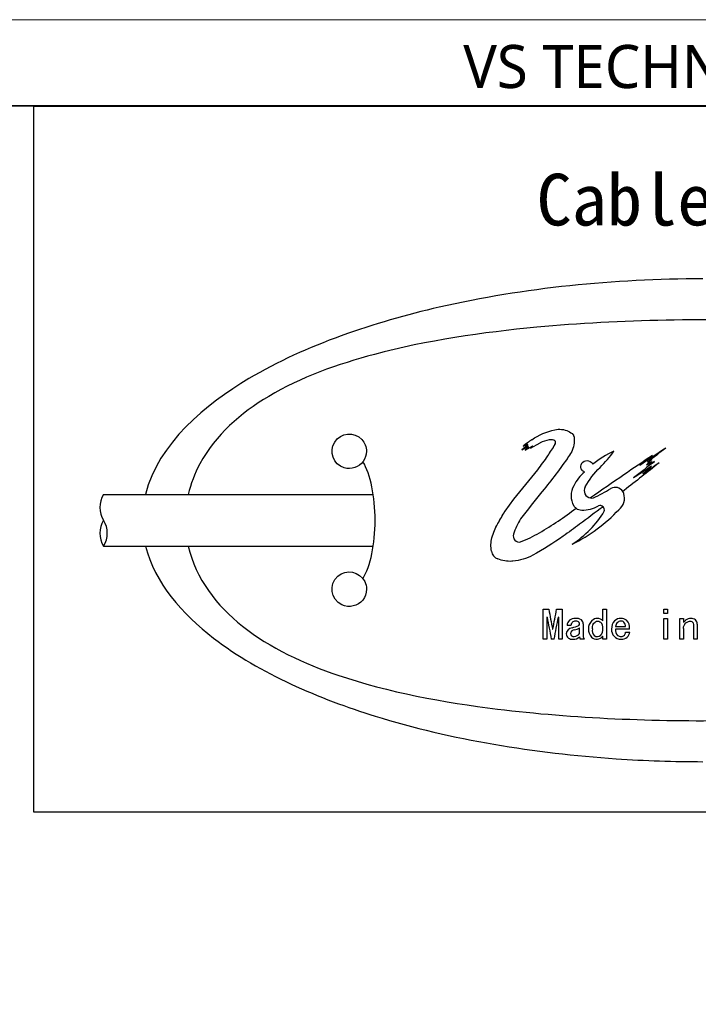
# Model space of a CAD drawing. Header units: millimetres. Extents: x -201 to 202, y 143 to 428.
# Tile 5 of 6: x 119 to 158, y 371 to 428. Entities that reach past the tile are written whole.
import ezdxf

# ---------------------------------------------------------------- set-up
doc = ezdxf.new("R2010")
doc.units = ezdxf.units.MM
doc.header["$LTSCALE"] = 0.25
doc.linetypes.add('HIDDEN', pattern=[9.525, 6.35, -3.175])
for name, color, linetype in [('CABLE 3P', 7, 'Continuous'), ('CABLE TAG (BLUE)', 7, 'Continuous'), ('FORM', 7, 'Continuous')]:
    doc.layers.add(name, color=color, linetype=linetype)
doc.layers.add('EMPTY LINE', color=252, linetype='Continuous', lineweight=0, plot=False)
doc.layers.add('TXT1', color=5, linetype='Continuous', lineweight=15)
doc.styles.add('VS Standard', font='msgothic.ttc', dxfattribs={"height": 3})
doc.styles.add('VST_ﾒｲﾘｵ', font='meiryo.ttc', dxfattribs={"height": 2.5})

msp = doc.modelspace()

# ---------------------------------------------------------------- linework, layer by layer
at = {"layer": 'CABLE 3P', "color": 0}
for p, q in [((123.464, 400.214), (139.094, 400.214)), ((123.464, 397.214), (139.094, 397.214))]:
    msp.add_line(p, q, dxfattribs=at)
at = {"layer": 'CABLE 3P'}
for centre, start, end in [((124.664, 399.464), 147.9946, 212.0054), ((124.664, 397.964), 147.9946, 212.0054), ((122.264, 397.964), 327.9946, 32.0054)]:
    msp.add_arc(centre, 1.415, start, end, dxfattribs=at)
at = {"layer": 'CABLE TAG (BLUE)', "lineweight": 25}
for p, q in [((148.222, 402.906), (148.771, 403.202)), ((148.082, 403.089), (147.708, 402.803)), ((147.708, 402.803), (148.082, 403.006)), ((147.783, 403.022), (148.04, 403.143)), ((147.908, 402.783), (148.343, 403.032)), ((148.115, 402.964), (147.908, 402.783)), ((148.04, 403.143), (147.923, 403.032)), ((147.923, 403.032), (148.082, 403.089)), ((148.082, 403.006), (148.016, 402.928)), ((148.016, 402.928), (148.115, 402.964)), ((148.343, 403.032), (148.222, 402.906)), ((155.249, 402.236), (154.932, 401.927)), ((154.932, 401.927), (155.266, 402.122)), ((155.005, 402.094), (155.249, 402.236)), ((155.266, 402.122), (155.036, 401.876)), ((155.036, 401.876), (155.4, 402.122)), ((153.65, 400.448), (153.565, 400.383)), ((147.231, 399.935), (146.733, 399.247)), ((148.947, 391.817), (148.947, 393.554)), ((148.947, 393.554), (149.275, 393.554)), ((149.726, 393.554), (150.055, 393.554)), ((150.055, 393.554), (150.055, 391.817)), ((152.414, 392.887), (152.414, 393.554)), ((152.414, 393.554), (152.619, 393.554)), ((152.619, 393.554), (152.619, 391.817)), ((155.952, 393.554), (156.158, 393.554)), ((155.952, 393.314), (155.952, 393.554)), ((156.158, 393.554), (156.158, 393.314)), ((149.173, 393.104), (149.152, 393.104)), ((149.152, 393.104), (149.152, 391.817)), ((149.849, 393.104), (149.829, 393.104)), ((149.849, 391.817), (149.849, 393.104)), ((156.158, 393.314), (155.952, 393.314)), ((155.952, 391.817), (155.952, 393.022)), ((155.952, 393.022), (156.158, 393.022)), ((156.158, 393.022), (156.158, 391.817)), ((156.876, 391.817), (156.876, 393.022)), ((156.876, 393.022), (157.081, 393.022)), ((157.081, 393.022), (157.081, 392.788)), ((149.49, 392.406), (149.511, 392.406)), ((150.557, 392.618), (150.332, 392.618)), ((151.06, 392.152), (151.06, 392.468)), ((151.265, 392.708), (151.265, 392.014)), ((153.142, 392.547), (153.716, 392.547)), ((153.952, 392.406), (153.142, 392.406)), ((157.081, 392.441), (157.081, 391.817)), ((157.676, 391.817), (157.676, 392.672)), ((157.881, 392.69), (157.881, 391.817)), ((149.152, 391.817), (148.947, 391.817)), ((149.583, 391.817), (149.419, 391.817)), ((150.055, 391.817), (149.849, 391.817)), ((151.347, 391.817), (151.101, 391.817)), ((152.414, 391.817), (152.414, 391.988)), ((152.619, 391.817), (152.414, 391.817)), ((153.727, 392.222), (153.963, 392.222)), ((156.158, 391.817), (155.952, 391.817)), ((157.081, 391.817), (156.876, 391.817)), ((157.881, 391.817), (157.676, 391.817))]:
    msp.add_line(p, q, dxfattribs=at)
at = {"layer": 'CABLE TAG (BLUE)', "lineweight": 18}
for p, q in [((148.222, 402.906), (148.771, 403.202)), ((148.082, 403.089), (147.708, 402.803)), ((147.708, 402.803), (148.082, 403.006)), ((147.783, 403.022), (148.04, 403.143)), ((147.908, 402.783), (148.343, 403.032)), ((148.115, 402.964), (147.908, 402.783)), ((148.04, 403.143), (147.923, 403.032)), ((147.923, 403.032), (148.082, 403.089)), ((148.082, 403.006), (148.016, 402.928)), ((148.016, 402.928), (148.115, 402.964)), ((148.343, 403.032), (148.222, 402.906)), ((155.249, 402.236), (154.932, 401.927)), ((154.932, 401.927), (155.266, 402.122)), ((155.005, 402.094), (155.249, 402.236)), ((155.266, 402.122), (155.036, 401.876)), ((155.036, 401.876), (155.4, 402.122)), ((153.65, 400.448), (153.565, 400.383)), ((147.231, 399.935), (146.733, 399.247)), ((148.947, 391.817), (148.947, 393.554)), ((148.947, 393.554), (149.275, 393.554)), ((149.726, 393.554), (150.055, 393.554)), ((150.055, 393.554), (150.055, 391.817)), ((152.414, 392.887), (152.414, 393.554)), ((152.414, 393.554), (152.619, 393.554)), ((152.619, 393.554), (152.619, 391.817)), ((155.952, 393.554), (156.158, 393.554)), ((155.952, 393.314), (155.952, 393.554)), ((156.158, 393.554), (156.158, 393.314)), ((149.173, 393.104), (149.152, 393.104)), ((149.152, 393.104), (149.152, 391.817)), ((149.849, 393.104), (149.829, 393.104)), ((149.849, 391.817), (149.849, 393.104)), ((156.158, 393.314), (155.952, 393.314)), ((155.952, 391.817), (155.952, 393.022)), ((155.952, 393.022), (156.158, 393.022)), ((156.158, 393.022), (156.158, 391.817)), ((156.876, 391.817), (156.876, 393.022)), ((156.876, 393.022), (157.081, 393.022)), ((157.081, 393.022), (157.081, 392.788)), ((149.49, 392.406), (149.511, 392.406)), ((150.557, 392.618), (150.332, 392.618)), ((151.06, 392.152), (151.06, 392.468)), ((151.265, 392.708), (151.265, 392.014)), ((153.142, 392.547), (153.716, 392.547)), ((153.952, 392.406), (153.142, 392.406)), ((157.081, 392.441), (157.081, 391.817)), ((157.676, 391.817), (157.676, 392.672)), ((157.881, 392.69), (157.881, 391.817)), ((149.152, 391.817), (148.947, 391.817)), ((149.583, 391.817), (149.419, 391.817)), ((150.055, 391.817), (149.849, 391.817)), ((151.347, 391.817), (151.101, 391.817)), ((152.414, 391.817), (152.414, 391.988)), ((152.619, 391.817), (152.414, 391.817)), ((153.727, 392.222), (153.963, 392.222)), ((156.158, 391.817), (155.952, 391.817)), ((157.081, 391.817), (156.876, 391.817)), ((157.881, 391.817), (157.676, 391.817))]:
    msp.add_line(p, q, dxfattribs=at)
at = {"layer": 'CABLE TAG (BLUE)', "lineweight": 25}
for centre, radius, start, end in [((203.897, 325.611), 95.609, 125.56311, 125.9378), ((149.501, 403.221), 0.168, 318.7071, 41.2929), ((225.185, 353.737), 90.259, 146.83712, 147.34058), ((155.99, 396.617), 6.779, 115.6993, 127.9729), ((237.478, 279.73), 147.654, 123.46561, 124.16881), ((231.929, 303.546), 125.016, 127.36634, 127.97488), ((238.939, 337.32), 110.882, 144.03192, 144.53787), ((196.421, 339.594), 75.136, 123.19314, 124.72046), ((253.959, 275.771), 160.245, 127.95583, 128.50497), ((230.351, 305.287), 122.797, 127.68249, 128.11798), ((290.336, 284.999), 183.547, 140.54031, 141.23022), ((152.897, 399.67), 2.414, 130.175, 154.3218), ((271.365, 253.302), 188.437, 127.87603, 128.65925), ((268.384, 228.124), 207.328, 123.07568, 123.42009), ((248.219, 265.111), 165.273, 124.05285, 124.44632), ((241.99, 304.769), 130.2, 131.78381, 132.08015), ((311.474, 171.459), 278.866, 124.47423, 124.95815), ((151.682, 400.141), 1.12, 149.1381, 211.4287), ((151.76, 400.437), 0.433, 151.3022, 260.655), ((146.284, 411.758), 12.999, 295.4056, 300.4245), ((153.13, 400.104), 0.517, 32.7132, 120.6075), ((153.124, 400.103), 0.523, 18.7875, 32.3702), ((151.762, 400.443), 0.438, 260.5485, 283.1115), ((152.807, 400.003), 0.855, 307.994, 18.3251), ((146.386, 405.888), 9.554, 296.4215, 316.6428), ((147.249, 402.488), 6.17, 303.3131, 328.2049), ((151.173, 399.83), 0.523, 211.3832, 232.0621), ((151.177, 399.831), 0.526, 231.8344, 270.6836), ((151.223, 401.154), 1.85, 268.7619, 300.3152), ((152.237, 399.305), 0.265, 46.346, 107.6579), ((152.23, 399.302), 0.271, 346.1671, 45.8186), ((151.225, 396.593), 4.206, 148.5051, 161.7556), ((147.561, 397.802), 0.348, 161.8024, 282.9746), ((146.543, 397.03), 0.604, 190.7797, 247.9018), ((272.609, 416.101), 125.378, 190.35983, 190.89361), ((27.512, 415.891), 124.239, 349.10366, 349.64232), ((258.003, 413.247), 110.679, 190.48584, 191.16438), ((40.226, 413.394), 111.465, 348.83836, 349.51212), ((150.786, 392.527), 0.496, 86.7932, 128.7464), ((150.861, 392.487), 0.538, 55.8841, 95.0404), ((150.976, 392.711), 0.289, 359.3151, 49.8221), ((152.09, 392.548), 0.474, 90.5533, 132.8377), ((152.083, 392.552), 0.47, 45.3802, 89.7515), ((153.45, 392.478), 0.544, 88.9698, 131.336), ((153.461, 392.504), 0.518, 52.253, 90.0718), ((157.498, 392.571), 0.451, 88.2247, 130.6138), ((157.546, 392.689), 0.335, 0.0817, 95.8984), ((150.688, 392.079), 0.41, 98.2547, 173.4065), ((150.744, 392.601), 0.413, 130.64, 177.5327), ((150.788, 392.096), 0.266, 93.4009, 169.7358), ((150.806, 392.611), 0.249, 88.1729, 178.3954), ((150.286, 394.071), 1.622, 282.1908, 296.4286), ((150.396, 393.83), 1.515, 284.4028, 295.995), ((150.843, 392.518), 0.343, 63.07, 94.8914), ((150.935, 392.718), 0.124, 306.661, 59.0522), ((152.261, 392.405), 0.695, 135.147, 222.4032), ((152.297, 392.353), 0.502, 172.9421, 219.836), ((151.95, 392.47), 0.465, 355.4169, 44.7648), ((151.93, 392.385), 0.486, 316.1336, 5.5655), ((153.445, 392.348), 0.532, 173.709, 272.7371), ((153.53, 392.456), 0.615, 135.5103, 184.6258), ((153.559, 392.342), 0.422, 171.3052, 225.8525), ((153.503, 392.526), 0.361, 135.5892, 176.6593), ((153.478, 392.53), 0.341, 96.4298, 133.0521), ((153.454, 392.611), 0.259, 49.0473, 93.3243), ((153.429, 392.591), 0.29, 351.4339, 47.8521), ((153.369, 392.49), 0.589, 351.8206, 46.0766), ((157.908, 392.102), 1.074, 130.944, 140.3444), ((157.503, 392.674), 0.172, 359.2749, 50.0047), ((150.628, 392.163), 0.35, 185.9761, 278.5279), ((150.702, 392.141), 0.175, 179.1883, 283.3147), ((150.698, 392.39), 0.574, 268.2503, 309.1372), ((150.73, 392.361), 0.39, 271.7569, 327.694), ((151.224, 391.927), 0.166, 173.7019, 221.736), ((151.563, 392.022), 0.298, 181.5884, 223.5847), ((152.056, 392.282), 0.463, 228.2258, 320.6246), ((152.086, 392.253), 0.283, 231.8281, 313.5277), ((153.45, 392.289), 0.311, 233.469, 273.745), ((153.493, 392.212), 0.234, 264.409, 2.41), ((153.49, 392.327), 0.511, 267.782, 308.6026), ((153.501, 392.276), 0.465, 311.4747, 353.3)]:
    msp.add_arc(centre, radius, start, end, dxfattribs=at)
at = {"layer": 'CABLE TAG (BLUE)', "lineweight": 18}
for centre, radius, start, end in [((203.897, 325.611), 95.609, 125.56311, 125.9378), ((149.501, 403.221), 0.168, 318.7071, 41.2929), ((225.185, 353.737), 90.259, 146.83712, 147.34058), ((155.99, 396.617), 6.779, 115.6993, 127.9729), ((237.478, 279.73), 147.654, 123.46561, 124.16881), ((231.929, 303.546), 125.016, 127.36634, 127.97488), ((238.939, 337.32), 110.882, 144.03192, 144.53787), ((196.421, 339.594), 75.136, 123.19314, 124.72046), ((253.959, 275.771), 160.245, 127.95583, 128.50497), ((230.351, 305.287), 122.797, 127.68249, 128.11798), ((290.336, 284.999), 183.547, 140.54031, 141.23022), ((152.897, 399.67), 2.414, 130.175, 154.3218), ((271.365, 253.302), 188.437, 127.87603, 128.65925), ((268.384, 228.124), 207.328, 123.07568, 123.42009), ((248.219, 265.111), 165.273, 124.05285, 124.44632), ((241.99, 304.769), 130.2, 131.78381, 132.08015), ((311.474, 171.459), 278.866, 124.47423, 124.95815), ((151.682, 400.141), 1.12, 149.1381, 211.4287), ((151.76, 400.437), 0.433, 151.3022, 260.655), ((146.284, 411.758), 12.999, 295.4056, 300.4245), ((153.13, 400.104), 0.517, 32.7132, 120.6075), ((153.124, 400.103), 0.523, 18.7875, 32.3702), ((151.762, 400.443), 0.438, 260.5485, 283.1115), ((152.807, 400.003), 0.855, 307.994, 18.3251), ((146.386, 405.888), 9.554, 296.4215, 316.6428), ((147.249, 402.488), 6.17, 303.3131, 328.2049), ((151.173, 399.83), 0.523, 211.3832, 232.0621), ((151.177, 399.831), 0.526, 231.8344, 270.6836), ((151.223, 401.154), 1.85, 268.7619, 300.3152), ((152.237, 399.305), 0.265, 46.346, 107.6579), ((152.23, 399.302), 0.271, 346.1671, 45.8186), ((151.225, 396.593), 4.206, 148.5051, 161.7556), ((147.561, 397.802), 0.348, 161.8024, 282.9746), ((146.543, 397.03), 0.604, 190.7797, 247.9018), ((272.609, 416.101), 125.378, 190.35983, 190.89361), ((27.512, 415.891), 124.239, 349.10366, 349.64232), ((258.003, 413.247), 110.679, 190.48584, 191.16438), ((40.226, 413.394), 111.465, 348.83836, 349.51212), ((150.786, 392.527), 0.496, 86.7932, 128.7464), ((150.861, 392.487), 0.538, 55.8841, 95.0404), ((150.976, 392.711), 0.289, 359.3151, 49.8221), ((152.09, 392.548), 0.474, 90.5533, 132.8377), ((152.083, 392.552), 0.47, 45.3802, 89.7515), ((153.45, 392.478), 0.544, 88.9698, 131.336), ((153.461, 392.504), 0.518, 52.253, 90.0718), ((157.498, 392.571), 0.451, 88.2247, 130.6138), ((157.546, 392.689), 0.335, 0.0817, 95.8984), ((150.688, 392.079), 0.41, 98.2547, 173.4065), ((150.744, 392.601), 0.413, 130.64, 177.5327), ((150.788, 392.096), 0.266, 93.4009, 169.7358), ((150.806, 392.611), 0.249, 88.1729, 178.3954), ((150.286, 394.071), 1.622, 282.1908, 296.4286), ((150.396, 393.83), 1.515, 284.4028, 295.995), ((150.843, 392.518), 0.343, 63.07, 94.8914), ((150.935, 392.718), 0.124, 306.661, 59.0522), ((152.261, 392.405), 0.695, 135.147, 222.4032), ((152.297, 392.353), 0.502, 172.9421, 219.836), ((151.95, 392.47), 0.465, 355.4169, 44.7648), ((151.93, 392.385), 0.486, 316.1336, 5.5655), ((153.445, 392.348), 0.532, 173.709, 272.7371), ((153.53, 392.456), 0.615, 135.5103, 184.6258), ((153.559, 392.342), 0.422, 171.3052, 225.8525), ((153.503, 392.526), 0.361, 135.5892, 176.6593), ((153.478, 392.53), 0.341, 96.4298, 133.0521), ((153.454, 392.611), 0.259, 49.0473, 93.3243), ((153.429, 392.591), 0.29, 351.4339, 47.8521), ((153.369, 392.49), 0.589, 351.8206, 46.0766), ((157.908, 392.102), 1.074, 130.944, 140.3444), ((157.503, 392.674), 0.172, 359.2749, 50.0047), ((150.628, 392.163), 0.35, 185.9761, 278.5279), ((150.702, 392.141), 0.175, 179.1883, 283.3147), ((150.698, 392.39), 0.574, 268.2503, 309.1372), ((150.73, 392.361), 0.39, 271.7569, 327.694), ((151.224, 391.927), 0.166, 173.7019, 221.736), ((151.563, 392.022), 0.298, 181.5884, 223.5847), ((152.056, 392.282), 0.463, 228.2258, 320.6246), ((152.086, 392.253), 0.283, 231.8281, 313.5277), ((153.45, 392.289), 0.311, 233.469, 273.745), ((153.493, 392.212), 0.234, 264.409, 2.41), ((153.49, 392.327), 0.511, 267.782, 308.6026), ((153.501, 392.276), 0.465, 311.4747, 353.3)]:
    msp.add_arc(centre, radius, start, end, dxfattribs=at)
at = {"layer": 'CABLE TAG (BLUE)'}
msp.add_ellipse((137.703, 398.716), major_axis=(0, -4), ratio=0.375, start_param=0.558572, end_param=2.581653, dxfattribs=at)
for points, knots in [([(158.204, 412.716), (153.061, 412.713), (147.871, 412.207), (139.19, 410.214), (135.186, 408.891), (129.4, 405.452), (126.633, 403.184), (125.891, 400.214)], [5.600308, 5.600308, 5.600308, 5.600308, 7.925415, 7.925415, 9.67747, 9.67747, 10.999867, 10.999867, 10.999867, 10.999867]), ([(188.035, 400.214), (188.023, 400.264), (187.75, 401.391), (187.183, 402.431), (185.396, 404.653), (183.84, 405.718), (180.064, 407.602), (177.585, 408.319), (171.45, 409.623), (167.349, 410.027), (158.701, 410.447), (153.44, 410.367), (145.445, 409.616), (142.191, 409.143), (137.045, 407.775), (134.901, 407.007), (131.408, 404.933), (129.948, 403.662), (128.741, 401.42), (128.516, 400.826), (128.375, 400.214)], [0.010352, 0.010352, 0.010352, 0.010352, 0.011411, 0.0342329, 0.0342329, 0.0720131, 0.0720131, 0.124913, 0.124913, 0.2056756, 0.2056756, 0.3094605, 0.3094605, 0.3765415, 0.3765415, 0.4235639, 0.4235639, 0.4645895, 0.4645895, 0.4783476, 0.4783476, 0.4783476, 0.4783476]), ([(138.704, 402.715), (138.704, 402.966), (138.607, 403.214), (137.984, 403.879), (137.211, 403.803), (136.509, 402.698), (136.773, 401.955), (137.813, 401.635), (138.506, 401.874), (138.704, 402.505), (138.704, 402.715)], [0, 0, 0, 0, 0.402705, 0.402705, 1.451973, 1.451973, 2.505348, 2.505348, 3.172014, 3.505348, 3.505348, 3.505348, 3.505348]), ([(125.891, 397.214), (126.425, 395.091), (128.032, 393.272), (132.527, 389.812), (136.015, 388.347), (143.655, 385.975), (148.463, 385.201), (154.856, 384.771), (156.531, 384.713), (158.204, 384.713)], [11.46334, 11.46334, 11.46334, 11.46334, 12.506218, 12.506218, 14.05134, 14.05134, 16.209784, 16.209784, 16.974439, 16.974439, 16.974439, 16.974439]), ([(128.375, 397.214), (128.808, 395.325), (130.02, 393.766), (133.112, 391.301), (135.12, 390.383), (139.967, 388.739), (143.213, 388.146), (150.725, 387.222), (155.469, 387.036), (164.01, 387.166), (168.391, 387.451), (175.188, 388.53), (178.057, 389.171), (182.493, 390.939), (184.389, 391.972), (186.884, 394.458), (187.697, 395.75), (188.034, 397.214)], [0.5003303, 0.5003303, 0.5003303, 0.5003303, 0.5430809, 0.5430809, 0.5889376, 0.5889376, 0.6581862, 0.6581862, 0.7576155, 0.7576155, 0.8481387, 0.8481387, 0.9106062, 0.9106062, 0.9551761, 0.9551761, 0.988895, 0.988895, 0.988895, 0.988895]), ([(138.704, 394.715), (138.704, 394.869), (138.669, 395.022), (138.305, 395.75), (137.536, 395.899), (136.503, 394.99), (136.626, 394.117), (137.694, 393.615), (138.47, 393.805), (138.704, 394.487), (138.704, 394.715)], [0, 0, 0, 0, 0.225688, 0.225688, 1.181204, 1.181204, 2.231792, 2.231792, 2.898459, 3.231792, 3.231792, 3.231792, 3.231792])]:
    msp.add_open_spline(points, degree=3, knots=knots, dxfattribs=at)
at = {"layer": 'CABLE TAG (BLUE)', "lineweight": 25}
for points, knots in [([(148.291, 403.387), (148.697, 403.667), (149.149, 403.858), (149.878, 404.019), (150.295, 403.981), (150.608, 403.761), (150.692, 403.68)], [0, 0, 0, 0, 1, 1, 1.524008, 1.761645, 1.761645, 1.761645, 1.761645]), ([(149.627, 403.332), (149.538, 403.377), (149.42, 403.395), (149.128, 403.352), (148.933, 403.289), (148.771, 403.202)], [0, 0, 0, 0, 1, 1.116732, 2.916736, 2.916736, 2.916736, 2.916736]), ([(150.693, 403.68), (150.704, 403.669), (150.712, 403.655), (150.785, 403.339), (150.735, 402.908), (150.508, 402.518), (150.42, 402.408)], [0, 0, 0, 0, 0.98892, 0.98892, 20.701919, 29.744348, 29.744348, 29.744348, 29.744348]), ([(151.38, 400.645), (151.621, 401.076), (151.907, 401.449), (152.538, 402.068), (152.813, 402.39), (153.051, 402.725)], [0, 0, 0, 0, 1, 1, 1.843775, 1.843775, 1.843775, 1.843775]), ([(150.42, 402.408), (149.94, 401.718), (149.426, 401.035), (148.46, 399.857), (148.04, 399.321), (147.639, 398.791)], [0, 0, 0, 0, 1, 1.015855, 1.800999, 1.800999, 1.800999, 1.800999]), ([(151.339, 401.514), (151.285, 401.537), (151.142, 401.656), (151.108, 401.825), (151.226, 402.183), (151.554, 402.255), (151.776, 402.042), (151.8, 402.005), (151.819, 401.961)], [0, 0, 0, 0, 0.1238932, 0.3716795, 0.3716795, 0.8954649, 0.8954649, 0.9999999, 0.9999999, 0.9999999, 0.9999999]), ([(145.95, 396.917), (145.899, 397.181), (145.915, 397.442), (146.057, 397.992), (146.168, 398.26), (146.455, 398.762), (146.594, 399.004), (146.733, 399.247)], [0, 0, 0, 0, 1.077408, 1.077408, 2.318924, 2.318924, 3.485714, 3.485714, 3.485714, 3.485714]), ([(152.419, 399.496), (151.964, 399.163), (151.192, 398.582), (149.875, 397.6), (148.95, 397.022), (147.986, 396.493), (147.575, 396.369), (146.879, 396.314), (146.573, 396.364), (146.316, 396.471)], [0.000001, 0.000001, 0.000001, 0.000001, 1.010298, 1.722677, 2.972755, 2.972755, 3.706527, 3.738875, 4.237345, 4.237345, 4.237345, 4.237345]), ([(147.639, 397.463), (148.011, 397.608), (148.376, 397.789), (149.461, 398.412), (150.176, 398.892), (150.852, 399.417)], [0, 0, 0, 0, 1.154379, 1.154379, 3.581468, 3.581468, 3.581468, 3.581468]), ([(151.798, 392.415), (151.798, 392.508), (151.822, 392.689), (152.025, 392.896), (152.218, 392.852), (152.28, 392.797)], [0.001376, 0.001376, 0.001376, 0.001376, 0.688726, 1.312831, 1.896633, 1.896633, 1.896633, 1.896633]), ([(157.081, 392.441), (157.081, 392.567), (157.152, 392.723), (157.392, 392.881), (157.551, 392.861), (157.614, 392.806)], [0.001906, 0.001906, 0.001906, 0.001906, 1.013093, 1.439323, 2.079302, 2.079302, 2.079302, 2.079302])]:
    msp.add_open_spline(points, degree=3, knots=knots, dxfattribs=at)
at = {"layer": 'CABLE TAG (BLUE)', "lineweight": 18}
for points, knots in [([(148.291, 403.387), (148.697, 403.667), (149.149, 403.858), (149.878, 404.019), (150.295, 403.981), (150.608, 403.761), (150.692, 403.68)], [0, 0, 0, 0, 1, 1, 1.524008, 1.761645, 1.761645, 1.761645, 1.761645]), ([(149.627, 403.332), (149.538, 403.377), (149.42, 403.395), (149.128, 403.352), (148.933, 403.289), (148.771, 403.202)], [0, 0, 0, 0, 1, 1.116732, 2.916736, 2.916736, 2.916736, 2.916736]), ([(150.693, 403.68), (150.704, 403.669), (150.712, 403.655), (150.785, 403.339), (150.735, 402.908), (150.508, 402.518), (150.42, 402.408)], [0, 0, 0, 0, 0.98892, 0.98892, 20.701919, 29.744348, 29.744348, 29.744348, 29.744348]), ([(151.38, 400.645), (151.621, 401.076), (151.907, 401.449), (152.538, 402.068), (152.813, 402.39), (153.051, 402.725)], [0, 0, 0, 0, 1, 1, 1.843775, 1.843775, 1.843775, 1.843775]), ([(150.42, 402.408), (149.94, 401.718), (149.426, 401.035), (148.46, 399.857), (148.04, 399.321), (147.639, 398.791)], [0, 0, 0, 0, 1, 1.015855, 1.800999, 1.800999, 1.800999, 1.800999]), ([(151.339, 401.514), (151.285, 401.537), (151.142, 401.656), (151.108, 401.825), (151.226, 402.183), (151.554, 402.255), (151.776, 402.042), (151.8, 402.005), (151.819, 401.961)], [0, 0, 0, 0, 0.1238932, 0.3716795, 0.3716795, 0.8954649, 0.8954649, 0.9999999, 0.9999999, 0.9999999, 0.9999999]), ([(145.95, 396.917), (145.899, 397.181), (145.915, 397.442), (146.057, 397.992), (146.168, 398.26), (146.455, 398.762), (146.594, 399.004), (146.733, 399.247)], [0, 0, 0, 0, 1.077408, 1.077408, 2.318924, 2.318924, 3.485714, 3.485714, 3.485714, 3.485714]), ([(152.419, 399.496), (151.964, 399.163), (151.192, 398.582), (149.875, 397.6), (148.95, 397.022), (147.986, 396.493), (147.575, 396.369), (146.879, 396.314), (146.573, 396.364), (146.316, 396.471)], [0.000001, 0.000001, 0.000001, 0.000001, 1.010298, 1.722677, 2.972755, 2.972755, 3.706527, 3.738875, 4.237345, 4.237345, 4.237345, 4.237345]), ([(147.639, 397.463), (148.011, 397.608), (148.376, 397.789), (149.461, 398.412), (150.176, 398.892), (150.852, 399.417)], [0, 0, 0, 0, 1.154379, 1.154379, 3.581468, 3.581468, 3.581468, 3.581468]), ([(151.798, 392.415), (151.798, 392.508), (151.822, 392.689), (152.025, 392.896), (152.218, 392.852), (152.28, 392.797)], [0.001376, 0.001376, 0.001376, 0.001376, 0.688726, 1.312831, 1.896633, 1.896633, 1.896633, 1.896633]), ([(157.081, 392.441), (157.081, 392.567), (157.152, 392.723), (157.392, 392.881), (157.551, 392.861), (157.614, 392.806)], [0.001906, 0.001906, 0.001906, 0.001906, 1.013093, 1.439323, 2.079302, 2.079302, 2.079302, 2.079302])]:
    msp.add_open_spline(points, degree=3, knots=knots, dxfattribs=at)
at = {"layer": 'EMPTY LINE'}
msp.add_line((201.5, 427.75), (-201.5, 427.75), dxfattribs=at)
at = {"layer": 'FORM', "linetype": 'HIDDEN'}
msp.add_lwpolyline([(-196.5, 422.75), (196.5, 422.75), (196.5, 147.75), (-196.5, 147.75)], close=True, dxfattribs=at)
at = {"layer": 'FORM'}
for points in [[(-196.5, 422.75), (-196.5, 147.75), (-78.5, 147.75), (-78.5, 159.75), (16.5, 159.75), (16.5, 177.25), (196.5, 177.25), (196.5, 422.75), (-196.5, 422.75)], [(196.478, 422.716), (119.391, 422.716), (119.391, 381.809), (196.478, 381.809)]]:
    msp.add_lwpolyline(points, close=True, dxfattribs=at)

# ---------------------------------------------------------------- texts
at = {"layer": 'FORM', "insert": (194.5, 423.75), "char_height": 2.5, "attachment_point": 9, "style": 'VST_ﾒｲﾘｵ'}
msp.add_mtext('{\\fMeiryo|b0|i0|c128|p50;VS TECHNOLOGY CORPORATION}', dxfattribs=at)
at = {"layer": 'TXT1', "insert": (148.56, 418.816), "char_height": 3, "width": 22.72029, "attachment_point": 1, "style": 'VS Standard'}
msp.add_mtext('Cable tag ', dxfattribs=at)

doc.saveas('drawing.dxf')
